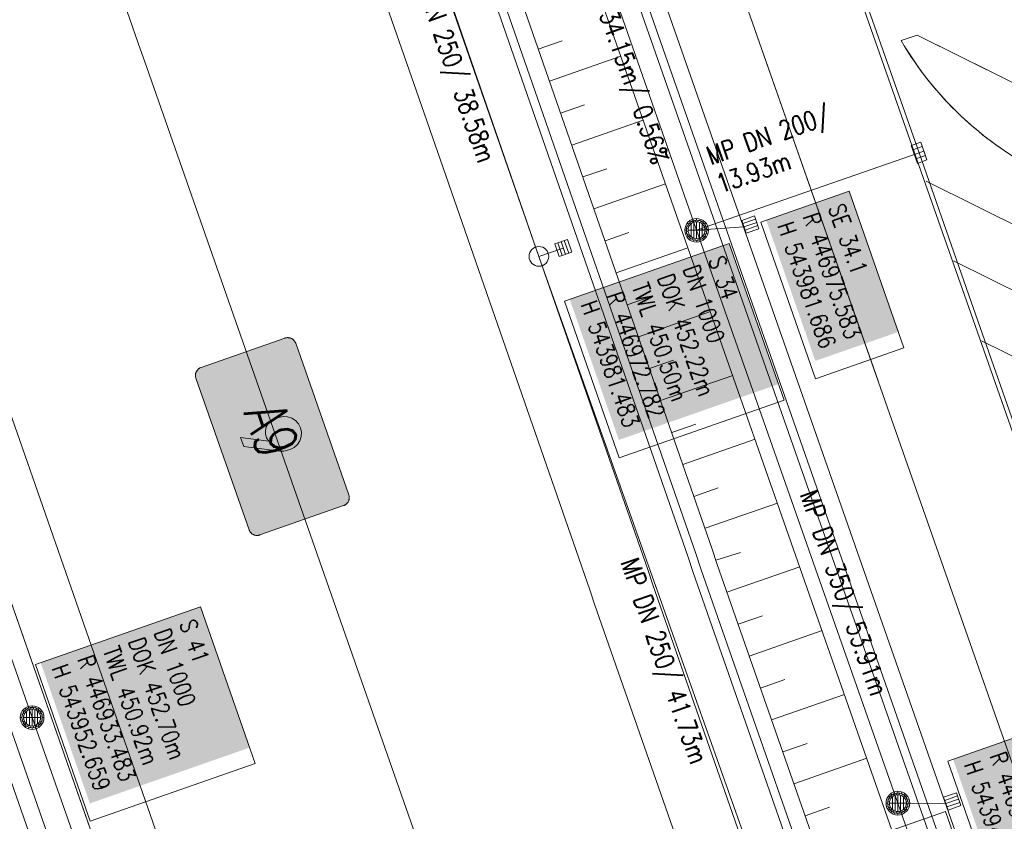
# Model space of a CAD drawing. Header units: inches. Extents: x 446825 to 447109, y 443658 to 444215.
# Tile 12 of 19: x 446933 to 446991, y 443947 to 443994. Entities that reach past the tile are written whole.
import ezdxf

# ---------------------------------------------------------------- set-up
doc = ezdxf.new("R2010")
doc.units = ezdxf.units.IN
doc.header["$MEASUREMENT"] = 0
for name, color, linetype in [('200_ACHSEN', 7, 'Continuous'), ('210_Text', 7, 'Continuous'), ('Beschriftung', 7, 'Continuous'), ('GLOBAL', 7, 'Continuous'), ('Hintergrund', 7, 'Continuous'), ('Hintergrundplan', 7, 'Continuous'), ('Kanal', 7, 'Continuous')]:
    doc.layers.add(name, color=color, linetype=linetype)
doc.styles.add('14059', font='txt_____.ttf', dxfattribs={"width": 0.8, "height": 1})
doc.styles.add('150', font='txt_____.ttf', dxfattribs={"width": 0.75, "height": 1})
doc.styles.add('905', font='txt_____.ttf', dxfattribs={"width": 0.8, "height": 1})

# ---------------------------------------------------------------- blocks, each defined once
blk = doc.blocks.new('SK-rechteck Mitt')
at = {"color": 18, "lineweight": 5, "true_color": 0x000000}
for p, q in [((-0.375, 0.2), (-0.375, -0.2)), ((-0.375, 0.2), (0.375, 0.2)), ((-0.1875, 0.2), (-0.1875, -0.2)), ((0, 0.2), (0, -0.2)), ((0.1875, 0.2), (0.1875, -0.2)), ((0.375, 0.2), (0.375, -0.2)), ((-0.375, -0.2), (0.375, -0.2))]:
    blk.add_line(p, q, dxfattribs=at)
blk = doc.blocks.new('SK-quadrat Rand')
at = {"color": 18, "lineweight": 5, "true_color": 0x000000}
for p, q in [((-0.4, 0.8), (-0.4, 0)), ((-0.4, 0.8), (0.4, 0.8)), ((-0.2, 0.8), (-0.2, 0)), ((0, 0.8), (0, 0)), ((0.2, 0.8), (0.2, 0)), ((0.4, 0.8), (0.4, 0)), ((-0.4, 0), (0.4, 0))]:
    blk.add_line(p, q, dxfattribs=at)
blk = doc.blocks.new('Muldenschacht')
at = {"color": 18, "lineweight": 5, "true_color": 0x000000}
for p, q in [((-0.215015, 0.669384), (-0.184082, 0.574183)), ((-0.096655, 0.595502), (-0.080293, 0.496748)), ((0.001513, 0.703679), (0.001513, 0.603579)), ((0.093794, 0.596447), (0.078414, 0.497536)), ((0.218041, 0.669384), (0.187109, 0.574183)), ((-0.599087, 0.002979), (-0.699187, 0.002979)), ((-0.569691, 0.188574), (-0.664892, 0.219507)), ((-0.492399, 0.083917), (-0.591181, 0.100105)), ((-0.484382, 0.356002), (-0.565365, 0.41484)), ((-0.444073, 0.230912), (-0.53319, 0.276499)), ((0.502013, 0.002979), (-0.498987, 0.002979)), ((0.474843, 0.165641), (-0.471817, 0.165641)), ((-0.350626, 0.358645), (-0.421053, 0.429778)), ((-0.351511, 0.488874), (-0.410348, 0.569857)), ((0.38186, 0.328304), (-0.378834, 0.328304)), ((-0.228204, 0.447647), (-0.274147, 0.536581)), ((0.001562, 0.503479), (0.001464, -0.497521)), ((0.271415, 0.539517), (0.226431, 0.450094)), ((0.413374, 0.569857), (0.354537, 0.488874)), ((0.425748, 0.42812), (0.355042, 0.357263)), ((0.447803, 0.22953), (0.537061, 0.27484)), ((0.568391, 0.41484), (0.487409, 0.356002)), ((0.4959, 0.080963), (0.594778, 0.096559)), ((0.572718, 0.188574), (0.667918, 0.219507)), ((0.602083, 0.008988), (0.702178, 0.00999)), ((-0.569691, -0.182617), (-0.664892, -0.21355)), ((-0.493148, -0.073251), (-0.59208, -0.088497)), ((-0.484382, -0.350045), (-0.565365, -0.408882)), ((-0.445326, -0.222488), (-0.534694, -0.267581)), ((0.474843, -0.159684), (-0.471817, -0.159684)), ((-0.352742, -0.35058), (-0.423593, -0.421292)), ((-0.351511, -0.482917), (-0.410348, -0.5639)), ((0.38186, -0.322346), (-0.378834, -0.322346)), ((-0.228006, -0.441793), (-0.273909, -0.530747)), ((-0.184082, -0.568226), (-0.215015, -0.663427)), ((-0.079489, -0.490923), (-0.095689, -0.589704)), ((0.079714, -0.491374), (0.095355, -0.590245)), ((0.187109, -0.568226), (0.218041, -0.663427)), ((0.271696, -0.533418), (0.226665, -0.444019)), ((0.354537, -0.482917), (0.413374, -0.5639)), ((0.426841, -0.421069), (0.355953, -0.350395)), ((0.446654, -0.225822), (0.535682, -0.271583)), ((0.487409, -0.350045), (0.568391, -0.408882)), ((0.496174, -0.073247), (0.595107, -0.088493)), ((0.572718, -0.182617), (0.667918, -0.21355)), ((0.001513, -0.597621), (0.001513, -0.697721))]:
    blk.add_line(p, q, dxfattribs=at)
for radius in [0.7007, 0.6006, 0.5005]:
    blk.add_circle((0.001513, 0.002979), radius, dxfattribs=at)
blk = doc.blocks.new('SK-quadrat Mitte')
at = {"color": 18, "lineweight": 5, "true_color": 0x000000}
for p, q in [((-0.4, 0.4), (-0.4, -0.4)), ((-0.4, 0.4), (0.4, 0.4)), ((-0.2, 0.4), (-0.2, -0.4)), ((0, 0.4), (0, -0.4)), ((0.2, 0.4), (0.2, -0.4)), ((0.4, 0.4), (0.4, -0.4)), ((-0.4, -0.4), (0.4, -0.4))]:
    blk.add_line(p, q, dxfattribs=at)
blk = doc.blocks.new('Schacht')
at = {"color": 18, "lineweight": 5, "true_color": 0x000000}
blk.add_circle((0, 0), 0.779, dxfattribs=at)

msp = doc.modelspace()

# ---------------------------------------------------------------- hatches: boundary and pattern name
at = {"layer": '210_Text'}
for color, points in [(7, [(446943.481, 443973.369), (446943.458, 443973.36), (446943.434, 443973.35), (446943.411, 443973.339), (446943.39, 443973.326), (446943.369, 443973.313), (446943.349, 443973.299), (446943.329, 443973.284), (446943.311, 443973.268), (446943.293, 443973.251), (446943.277, 443973.234), (446943.261, 443973.215), (446943.246, 443973.197), (446943.232, 443973.177), (446943.219, 443973.157), (446943.207, 443973.136), (446943.196, 443973.115), (446943.187, 443973.093), (446943.177, 443973.07), (446943.17, 443973.048), (446943.163, 443973.024), (446943.158, 443973.002), (446943.153, 443972.978), (446943.15, 443972.954), (446943.148, 443972.929), (446943.147, 443972.905), (446943.148, 443972.88), (446943.148, 443972.856), (446943.152, 443972.831), (446943.155, 443972.807), (446943.16, 443972.782), (446943.168, 443972.757), (446943.175, 443972.733), (446946.316, 443963.767), (446946.325, 443963.743), (446946.335, 443963.719), (446946.347, 443963.697), (446946.359, 443963.675), (446946.372, 443963.654), (446946.386, 443963.634), (446946.401, 443963.615), (446946.417, 443963.596), (446946.435, 443963.579), (446946.452, 443963.562), (446946.47, 443963.546), (446946.488, 443963.531), (446946.509, 443963.517), (446946.529, 443963.504), (446946.55, 443963.492), (446946.571, 443963.481), (446946.593, 443963.471), (446946.615, 443963.462), (446946.638, 443963.454), (446946.661, 443963.448), (446946.684, 443963.442), (446946.708, 443963.438), (446946.732, 443963.434), (446946.756, 443963.433), (446946.78, 443963.431), (446946.806, 443963.431), (446946.83, 443963.433), (446946.855, 443963.435), (446946.879, 443963.44), (446946.904, 443963.445), (446946.928, 443963.452), (446946.953, 443963.46), (446951.909, 443965.196), (446951.932, 443965.204), (446951.956, 443965.215), (446951.978, 443965.226), (446952, 443965.238), (446952.021, 443965.251), (446952.041, 443965.265), (446952.06, 443965.281), (446952.079, 443965.297), (446952.096, 443965.313), (446952.112, 443965.331), (446952.128, 443965.349), (446952.144, 443965.368), (446952.158, 443965.388), (446952.17, 443965.408), (446952.182, 443965.429), (446952.193, 443965.451), (446952.202, 443965.472), (446952.211, 443965.495), (446952.219, 443965.517), (446952.226, 443965.54), (446952.232, 443965.564), (446952.236, 443965.588), (446952.239, 443965.612), (446952.242, 443965.636), (446952.242, 443965.661), (446952.242, 443965.685), (446952.24, 443965.71), (446952.238, 443965.735), (446952.233, 443965.759), (446952.228, 443965.783), (446952.222, 443965.809), (446952.214, 443965.833), (446949.073, 443974.799), (446949.064, 443974.823), (446949.054, 443974.846), (446949.042, 443974.869), (446949.031, 443974.89), (446949.017, 443974.912), (446949.003, 443974.932), (446948.988, 443974.951), (446948.972, 443974.97), (446948.955, 443974.987), (446948.937, 443975.004), (446948.919, 443975.02), (446948.9, 443975.034), (446948.881, 443975.048), (446948.86, 443975.061), (446948.839, 443975.073), (446948.819, 443975.084), (446948.796, 443975.094), (446948.774, 443975.102), (446948.752, 443975.11), (446948.728, 443975.117), (446948.705, 443975.122), (446948.681, 443975.127), (446948.657, 443975.13), (446948.633, 443975.133), (446948.609, 443975.133), (446948.585, 443975.133), (446948.56, 443975.132), (446948.535, 443975.129), (446948.511, 443975.125), (446948.486, 443975.12), (446948.461, 443975.113), (446948.438, 443975.105)]), (131, [(446943.481, 443973.369), (446943.458, 443973.36), (446943.434, 443973.35), (446943.411, 443973.339), (446943.39, 443973.326), (446943.369, 443973.313), (446943.349, 443973.299), (446943.329, 443973.284), (446943.311, 443973.268), (446943.293, 443973.251), (446943.277, 443973.234), (446943.261, 443973.215), (446943.246, 443973.197), (446943.232, 443973.177), (446943.219, 443973.157), (446943.207, 443973.136), (446943.196, 443973.115), (446943.187, 443973.093), (446943.177, 443973.07), (446943.17, 443973.048), (446943.163, 443973.024), (446943.158, 443973.002), (446943.153, 443972.978), (446943.15, 443972.954), (446943.148, 443972.929), (446943.147, 443972.905), (446943.148, 443972.88), (446943.148, 443972.856), (446943.152, 443972.831), (446943.155, 443972.807), (446943.16, 443972.782), (446943.168, 443972.757), (446943.175, 443972.733), (446946.316, 443963.767), (446946.325, 443963.743), (446946.335, 443963.719), (446946.347, 443963.697), (446946.359, 443963.675), (446946.372, 443963.654), (446946.386, 443963.634), (446946.401, 443963.615), (446946.417, 443963.596), (446946.435, 443963.579), (446946.452, 443963.562), (446946.47, 443963.546), (446946.488, 443963.531), (446946.509, 443963.517), (446946.529, 443963.504), (446946.55, 443963.492), (446946.571, 443963.481), (446946.593, 443963.471), (446946.615, 443963.462), (446946.638, 443963.454), (446946.661, 443963.448), (446946.684, 443963.442), (446946.708, 443963.438), (446946.732, 443963.434), (446946.756, 443963.433), (446946.78, 443963.431), (446946.806, 443963.431), (446946.83, 443963.433), (446946.855, 443963.435), (446946.879, 443963.44), (446946.904, 443963.445), (446946.928, 443963.452), (446946.953, 443963.46), (446951.909, 443965.196), (446951.932, 443965.204), (446951.956, 443965.215), (446951.978, 443965.226), (446952, 443965.238), (446952.021, 443965.251), (446952.041, 443965.265), (446952.06, 443965.281), (446952.079, 443965.297), (446952.096, 443965.313), (446952.112, 443965.331), (446952.128, 443965.349), (446952.144, 443965.368), (446952.158, 443965.388), (446952.17, 443965.408), (446952.182, 443965.429), (446952.193, 443965.451), (446952.202, 443965.472), (446952.211, 443965.495), (446952.219, 443965.517), (446952.226, 443965.54), (446952.232, 443965.564), (446952.236, 443965.588), (446952.239, 443965.612), (446952.242, 443965.636), (446952.242, 443965.661), (446952.242, 443965.685), (446952.24, 443965.71), (446952.238, 443965.735), (446952.233, 443965.759), (446952.228, 443965.783), (446952.222, 443965.809), (446952.214, 443965.833), (446949.073, 443974.799), (446949.064, 443974.823), (446949.054, 443974.846), (446949.042, 443974.869), (446949.031, 443974.89), (446949.017, 443974.912), (446949.003, 443974.932), (446948.988, 443974.951), (446948.972, 443974.97), (446948.955, 443974.987), (446948.937, 443975.004), (446948.919, 443975.02), (446948.9, 443975.034), (446948.881, 443975.048), (446948.86, 443975.061), (446948.839, 443975.073), (446948.819, 443975.084), (446948.796, 443975.094), (446948.774, 443975.102), (446948.752, 443975.11), (446948.728, 443975.117), (446948.705, 443975.122), (446948.681, 443975.127), (446948.657, 443975.13), (446948.633, 443975.133), (446948.609, 443975.133), (446948.585, 443975.133), (446948.56, 443975.132), (446948.535, 443975.129), (446948.511, 443975.125), (446948.486, 443975.12), (446948.461, 443975.113), (446948.438, 443975.105)]), (131, [(446947.818, 443970.319), (446947.617, 443970.215), (446947.451, 443970.059), (446947.336, 443969.864), (446947.279, 443969.644), (446947.286, 443969.417), (446947.354, 443969.201), (446947.48, 443969.012), (446945.818, 443969.222), (446946.004, 443968.691), (446948.143, 443968.424), (446948.373, 443968.423), (446948.597, 443968.473), (446948.744, 443968.525), (446948.977, 443968.642), (446949.172, 443968.816), (446949.315, 443969.035), (446949.396, 443969.283), (446949.411, 443969.543), (446949.357, 443969.799), (446949.24, 443970.032), (446949.066, 443970.227), (446948.847, 443970.369), (446948.599, 443970.451), (446948.339, 443970.465), (446948.083, 443970.412)])]:
    msp.add_hatch(color=color, dxfattribs=at).paths.add_polyline_path(points, flags=0)
h = msp.add_hatch(color=153, dxfattribs=at)
h.paths.add_polyline_path([(446944.28, 443973.251), (446944.269, 443973.247), (446944.258, 443973.242), (446944.248, 443973.237), (446944.238, 443973.232), (446944.229, 443973.226), (446944.219, 443973.22), (446944.211, 443973.214), (446944.202, 443973.207), (446944.193, 443973.2), (446944.185, 443973.192), (446944.178, 443973.184), (446944.171, 443973.176), (446944.164, 443973.168), (446944.157, 443973.159), (446944.151, 443973.15), (446944.146, 443973.141), (446944.141, 443973.131), (446944.135, 443973.122), (446944.131, 443973.112), (446944.127, 443973.102), (446944.124, 443973.092), (446944.12, 443973.081), (446944.118, 443973.071), (446944.116, 443973.06), (446944.114, 443973.049), (446944.113, 443973.038), (446944.112, 443973.028), (446944.112, 443973.016), (446944.112, 443973.005), (446944.113, 443972.994), (446944.114, 443972.982), (446944.117, 443972.971), (446944.943, 443968.482), (446944.946, 443968.463), (446944.95, 443968.443), (446944.955, 443968.425), (446944.959, 443968.406), (446944.964, 443968.387), (446944.97, 443968.369), (446944.975, 443968.35), (446944.981, 443968.332), (446944.988, 443968.314), (446944.995, 443968.295), (446945.002, 443968.278), (446945.01, 443968.26), (446945.019, 443968.243), (446945.027, 443968.224), (446945.036, 443968.207), (446945.045, 443968.19), (446947.2, 443964.168), (446947.205, 443964.158), (446947.212, 443964.148), (446947.218, 443964.139), (446947.225, 443964.13), (446947.232, 443964.122), (446947.239, 443964.113), (446947.247, 443964.105), (446947.255, 443964.098), (446947.263, 443964.091), (446947.272, 443964.084), (446947.281, 443964.078), (446947.29, 443964.072), (446947.3, 443964.067), (446947.309, 443964.062), (446947.319, 443964.057), (446947.33, 443964.053), (446947.339, 443964.05), (446947.35, 443964.046), (446947.36, 443964.043), (446947.371, 443964.041), (446947.392, 443964.037), (446947.414, 443964.036), (446947.426, 443964.036), (446947.437, 443964.036), (446947.447, 443964.037), (446947.458, 443964.039), (446947.47, 443964.041), (446947.481, 443964.043), (446947.491, 443964.046), (446947.503, 443964.05), (446951.11, 443965.313), (446951.121, 443965.317), (446951.132, 443965.322), (446951.142, 443965.327), (446951.151, 443965.333), (446951.161, 443965.338), (446951.171, 443965.344), (446951.179, 443965.351), (446951.188, 443965.358), (446951.204, 443965.373), (446951.219, 443965.389), (446951.225, 443965.397), (446951.232, 443965.406), (446951.237, 443965.415), (446951.243, 443965.424), (446951.254, 443965.443), (446951.262, 443965.463), (446951.265, 443965.474), (446951.268, 443965.484), (446951.271, 443965.495), (446951.274, 443965.506), (446951.276, 443965.527), (446951.277, 443965.55), (446951.277, 443965.561), (446951.276, 443965.572), (446951.275, 443965.584), (446951.274, 443965.595), (446950.449, 443970.083), (446950.441, 443970.121), (446950.432, 443970.159), (446950.421, 443970.196), (446950.409, 443970.233), (446950.395, 443970.269), (446950.381, 443970.305), (446950.364, 443970.34), (446950.347, 443970.375), (446948.19, 443974.398), (446948.184, 443974.408), (446948.178, 443974.418), (446948.171, 443974.427), (446948.165, 443974.435), (446948.157, 443974.444), (446948.15, 443974.452), (446948.142, 443974.46), (446948.134, 443974.468), (446948.125, 443974.475), (446948.117, 443974.481), (446948.108, 443974.488), (446948.099, 443974.493), (446948.08, 443974.504), (446948.06, 443974.512), (446948.05, 443974.515), (446948.04, 443974.519), (446948.029, 443974.522), (446948.019, 443974.524), (446948.008, 443974.526), (446947.997, 443974.527), (446947.986, 443974.528), (446947.976, 443974.529), (446947.964, 443974.529), (446947.954, 443974.528), (446947.942, 443974.527), (446947.931, 443974.525), (446947.92, 443974.524), (446947.909, 443974.521), (446947.898, 443974.518), (446947.887, 443974.514)], flags=0)
h.paths.add_polyline_path([(446947.818, 443970.319), (446947.617, 443970.215), (446947.451, 443970.059), (446947.336, 443969.864), (446947.279, 443969.644), (446947.286, 443969.417), (446947.354, 443969.201), (446947.48, 443969.012), (446945.818, 443969.222), (446946.004, 443968.691), (446948.143, 443968.424), (446948.373, 443968.423), (446948.597, 443968.473), (446948.744, 443968.525), (446948.977, 443968.642), (446949.172, 443968.816), (446949.315, 443969.035), (446949.396, 443969.283), (446949.411, 443969.543), (446949.357, 443969.799), (446949.24, 443970.032), (446949.066, 443970.227), (446948.847, 443970.369), (446948.599, 443970.451), (446948.339, 443970.465), (446948.083, 443970.412)], flags=0)
h = msp.add_hatch(color=131, dxfattribs=at)
h.paths.add_polyline_path([(446944.28, 443973.251), (446944.269, 443973.247), (446944.258, 443973.242), (446944.248, 443973.237), (446944.238, 443973.232), (446944.229, 443973.226), (446944.219, 443973.22), (446944.211, 443973.214), (446944.202, 443973.207), (446944.193, 443973.2), (446944.185, 443973.192), (446944.178, 443973.184), (446944.171, 443973.176), (446944.164, 443973.168), (446944.157, 443973.159), (446944.151, 443973.15), (446944.146, 443973.141), (446944.141, 443973.131), (446944.135, 443973.122), (446944.131, 443973.112), (446944.127, 443973.102), (446944.124, 443973.092), (446944.12, 443973.081), (446944.118, 443973.071), (446944.116, 443973.06), (446944.114, 443973.049), (446944.113, 443973.038), (446944.112, 443973.028), (446944.112, 443973.016), (446944.112, 443973.005), (446944.113, 443972.994), (446944.114, 443972.982), (446944.117, 443972.971), (446944.943, 443968.482), (446944.946, 443968.463), (446944.95, 443968.443), (446944.955, 443968.425), (446944.959, 443968.406), (446944.964, 443968.387), (446944.97, 443968.369), (446944.975, 443968.35), (446944.981, 443968.332), (446944.988, 443968.314), (446944.995, 443968.295), (446945.002, 443968.278), (446945.01, 443968.26), (446945.019, 443968.243), (446945.027, 443968.224), (446945.036, 443968.207), (446945.045, 443968.19), (446947.2, 443964.168), (446947.205, 443964.158), (446947.212, 443964.148), (446947.218, 443964.139), (446947.225, 443964.13), (446947.232, 443964.122), (446947.239, 443964.113), (446947.247, 443964.105), (446947.255, 443964.098), (446947.263, 443964.091), (446947.272, 443964.084), (446947.281, 443964.078), (446947.29, 443964.072), (446947.3, 443964.067), (446947.309, 443964.062), (446947.319, 443964.057), (446947.33, 443964.053), (446947.339, 443964.05), (446947.35, 443964.046), (446947.36, 443964.043), (446947.371, 443964.041), (446947.392, 443964.037), (446947.414, 443964.036), (446947.426, 443964.036), (446947.437, 443964.036), (446947.447, 443964.037), (446947.458, 443964.039), (446947.47, 443964.041), (446947.481, 443964.043), (446947.491, 443964.046), (446947.503, 443964.05), (446951.11, 443965.313), (446951.121, 443965.317), (446951.132, 443965.322), (446951.142, 443965.327), (446951.151, 443965.333), (446951.161, 443965.338), (446951.171, 443965.344), (446951.179, 443965.351), (446951.188, 443965.358), (446951.204, 443965.373), (446951.219, 443965.389), (446951.225, 443965.397), (446951.232, 443965.406), (446951.237, 443965.415), (446951.243, 443965.424), (446951.254, 443965.443), (446951.262, 443965.463), (446951.265, 443965.474), (446951.268, 443965.484), (446951.271, 443965.495), (446951.274, 443965.506), (446951.276, 443965.527), (446951.277, 443965.55), (446951.277, 443965.561), (446951.276, 443965.572), (446951.275, 443965.584), (446951.274, 443965.595), (446950.449, 443970.083), (446950.441, 443970.121), (446950.432, 443970.159), (446950.421, 443970.196), (446950.409, 443970.233), (446950.395, 443970.269), (446950.381, 443970.305), (446950.364, 443970.34), (446950.347, 443970.375), (446948.19, 443974.398), (446948.184, 443974.408), (446948.178, 443974.418), (446948.171, 443974.427), (446948.165, 443974.435), (446948.157, 443974.444), (446948.15, 443974.452), (446948.142, 443974.46), (446948.134, 443974.468), (446948.125, 443974.475), (446948.117, 443974.481), (446948.108, 443974.488), (446948.099, 443974.493), (446948.08, 443974.504), (446948.06, 443974.512), (446948.05, 443974.515), (446948.04, 443974.519), (446948.029, 443974.522), (446948.019, 443974.524), (446948.008, 443974.526), (446947.997, 443974.527), (446947.986, 443974.528), (446947.976, 443974.529), (446947.964, 443974.529), (446947.954, 443974.528), (446947.942, 443974.527), (446947.931, 443974.525), (446947.92, 443974.524), (446947.909, 443974.521), (446947.898, 443974.518), (446947.887, 443974.514)], flags=0)
h.paths.add_polyline_path([(446947.818, 443970.319), (446947.617, 443970.215), (446947.451, 443970.059), (446947.336, 443969.864), (446947.279, 443969.644), (446947.286, 443969.417), (446947.354, 443969.201), (446947.48, 443969.012), (446945.818, 443969.222), (446946.004, 443968.691), (446948.143, 443968.424), (446948.373, 443968.423), (446948.597, 443968.473), (446948.744, 443968.525), (446948.977, 443968.642), (446949.172, 443968.816), (446949.315, 443969.035), (446949.396, 443969.283), (446949.411, 443969.543), (446949.357, 443969.799), (446949.24, 443970.032), (446949.066, 443970.227), (446948.847, 443970.369), (446948.599, 443970.451), (446948.339, 443970.465), (446948.083, 443970.412)], flags=0)

# ---------------------------------------------------------------- linework, layer by layer
at = {"layer": '200_ACHSEN', "color": 8, "lineweight": 5, "true_color": 0x7f7f7f}
msp.add_lwpolyline([(446876.884, 444209.764, -0.004255), (446885.21, 444176.88, 0.024318), (446940.262, 443991.118), (446962.927, 443926.376), (447048.537, 443681.827)], format="xyb", dxfattribs=at)
msp.add_lwpolyline([(446876.884, 444209.764, -0.004255), (446885.21, 444176.88, 0.024318), (446940.262, 443991.118), (446962.927, 443926.376), (447048.537, 443681.827)], format="xyb", dxfattribs=at)
at = {"layer": '210_Text', "color": 1, "lineweight": 5, "true_color": 0xff0000}
msp.add_lwpolyline([(446943.481, 443973.369), (446948.438, 443975.105), (446948.461, 443975.113), (446948.486, 443975.12), (446948.511, 443975.125), (446948.535, 443975.129), (446948.56, 443975.132), (446948.585, 443975.133), (446948.609, 443975.133), (446948.633, 443975.133), (446948.657, 443975.13), (446948.681, 443975.127), (446948.705, 443975.122), (446948.728, 443975.117), (446948.752, 443975.11), (446948.774, 443975.102), (446948.796, 443975.094), (446948.819, 443975.084), (446948.839, 443975.073), (446948.86, 443975.061), (446948.881, 443975.048), (446948.9, 443975.034), (446948.919, 443975.02), (446948.937, 443975.004), (446948.955, 443974.987), (446948.972, 443974.97), (446948.988, 443974.951), (446949.003, 443974.932), (446949.017, 443974.912), (446949.031, 443974.89), (446949.042, 443974.869), (446949.054, 443974.846), (446949.064, 443974.823), (446949.073, 443974.799), (446952.214, 443965.833), (446952.222, 443965.809), (446952.228, 443965.783), (446952.233, 443965.759), (446952.238, 443965.735), (446952.24, 443965.71), (446952.242, 443965.685), (446952.242, 443965.661), (446952.242, 443965.636), (446952.239, 443965.612), (446952.236, 443965.588), (446952.232, 443965.564), (446952.226, 443965.54), (446952.219, 443965.517), (446952.211, 443965.495), (446952.202, 443965.472), (446952.193, 443965.451), (446952.182, 443965.429), (446952.17, 443965.408), (446952.158, 443965.388), (446952.144, 443965.368), (446952.128, 443965.349), (446952.112, 443965.331), (446952.096, 443965.313), (446952.079, 443965.297), (446952.06, 443965.281), (446952.041, 443965.265), (446952.021, 443965.251), (446952, 443965.238), (446951.978, 443965.226), (446951.956, 443965.215), (446951.932, 443965.204), (446951.909, 443965.196), (446946.953, 443963.46), (446946.928, 443963.452), (446946.904, 443963.445), (446946.879, 443963.44), (446946.855, 443963.435), (446946.83, 443963.433), (446946.806, 443963.431), (446946.78, 443963.431), (446946.756, 443963.433), (446946.732, 443963.434), (446946.708, 443963.438), (446946.684, 443963.442), (446946.661, 443963.448), (446946.638, 443963.454), (446946.615, 443963.462), (446946.593, 443963.471), (446946.571, 443963.481), (446946.55, 443963.492), (446946.529, 443963.504), (446946.509, 443963.517), (446946.488, 443963.531), (446946.47, 443963.546), (446946.452, 443963.562), (446946.435, 443963.579), (446946.417, 443963.596), (446946.401, 443963.615), (446946.386, 443963.634), (446946.372, 443963.654), (446946.359, 443963.675), (446946.347, 443963.697), (446946.335, 443963.719), (446946.325, 443963.743), (446946.316, 443963.767), (446943.175, 443972.733), (446943.168, 443972.757), (446943.16, 443972.782), (446943.155, 443972.807), (446943.152, 443972.831), (446943.148, 443972.856), (446943.148, 443972.88), (446943.147, 443972.905), (446943.148, 443972.929), (446943.15, 443972.954), (446943.153, 443972.978), (446943.158, 443973.002), (446943.163, 443973.024), (446943.17, 443973.048), (446943.177, 443973.07), (446943.187, 443973.093), (446943.196, 443973.115), (446943.207, 443973.136), (446943.219, 443973.157), (446943.232, 443973.177), (446943.246, 443973.197), (446943.261, 443973.215), (446943.277, 443973.234), (446943.293, 443973.251), (446943.311, 443973.268), (446943.329, 443973.284), (446943.349, 443973.299), (446943.369, 443973.313), (446943.39, 443973.326), (446943.411, 443973.339), (446943.434, 443973.35), (446943.458, 443973.36), (446943.481, 443973.369)], close=True, dxfattribs=at)
at = {"layer": '210_Text', "color": 18, "lineweight": 5, "true_color": 0x000000}
msp.add_lwpolyline([(446943.481, 443973.369), (446948.438, 443975.105), (446948.461, 443975.113), (446948.486, 443975.12), (446948.511, 443975.125), (446948.535, 443975.129), (446948.56, 443975.132), (446948.585, 443975.133), (446948.609, 443975.133), (446948.633, 443975.133), (446948.657, 443975.13), (446948.681, 443975.127), (446948.705, 443975.122), (446948.728, 443975.117), (446948.752, 443975.11), (446948.774, 443975.102), (446948.796, 443975.094), (446948.819, 443975.084), (446948.839, 443975.073), (446948.86, 443975.061), (446948.881, 443975.048), (446948.9, 443975.034), (446948.919, 443975.02), (446948.937, 443975.004), (446948.955, 443974.987), (446948.972, 443974.97), (446948.988, 443974.951), (446949.003, 443974.932), (446949.017, 443974.912), (446949.031, 443974.89), (446949.042, 443974.869), (446949.054, 443974.846), (446949.064, 443974.823), (446949.073, 443974.799), (446952.214, 443965.833), (446952.222, 443965.809), (446952.228, 443965.783), (446952.233, 443965.759), (446952.238, 443965.735), (446952.24, 443965.71), (446952.242, 443965.685), (446952.242, 443965.661), (446952.242, 443965.636), (446952.239, 443965.612), (446952.236, 443965.588), (446952.232, 443965.564), (446952.226, 443965.54), (446952.219, 443965.517), (446952.211, 443965.495), (446952.202, 443965.472), (446952.193, 443965.451), (446952.182, 443965.429), (446952.17, 443965.408), (446952.158, 443965.388), (446952.144, 443965.368), (446952.128, 443965.349), (446952.112, 443965.331), (446952.096, 443965.313), (446952.079, 443965.297), (446952.06, 443965.281), (446952.041, 443965.265), (446952.021, 443965.251), (446952, 443965.238), (446951.978, 443965.226), (446951.956, 443965.215), (446951.932, 443965.204), (446951.909, 443965.196), (446946.953, 443963.46), (446946.928, 443963.452), (446946.904, 443963.445), (446946.879, 443963.44), (446946.855, 443963.435), (446946.83, 443963.433), (446946.806, 443963.431), (446946.78, 443963.431), (446946.756, 443963.433), (446946.732, 443963.434), (446946.708, 443963.438), (446946.684, 443963.442), (446946.661, 443963.448), (446946.638, 443963.454), (446946.615, 443963.462), (446946.593, 443963.471), (446946.571, 443963.481), (446946.55, 443963.492), (446946.529, 443963.504), (446946.509, 443963.517), (446946.488, 443963.531), (446946.47, 443963.546), (446946.452, 443963.562), (446946.435, 443963.579), (446946.417, 443963.596), (446946.401, 443963.615), (446946.386, 443963.634), (446946.372, 443963.654), (446946.359, 443963.675), (446946.347, 443963.697), (446946.335, 443963.719), (446946.325, 443963.743), (446946.316, 443963.767), (446943.175, 443972.733), (446943.168, 443972.757), (446943.16, 443972.782), (446943.155, 443972.807), (446943.152, 443972.831), (446943.148, 443972.856), (446943.148, 443972.88), (446943.147, 443972.905), (446943.148, 443972.929), (446943.15, 443972.954), (446943.153, 443972.978), (446943.158, 443973.002), (446943.163, 443973.024), (446943.17, 443973.048), (446943.177, 443973.07), (446943.187, 443973.093), (446943.196, 443973.115), (446943.207, 443973.136), (446943.219, 443973.157), (446943.232, 443973.177), (446943.246, 443973.197), (446943.261, 443973.215), (446943.277, 443973.234), (446943.293, 443973.251), (446943.311, 443973.268), (446943.329, 443973.284), (446943.349, 443973.299), (446943.369, 443973.313), (446943.39, 443973.326), (446943.411, 443973.339), (446943.434, 443973.35), (446943.458, 443973.36), (446943.481, 443973.369)], close=True, dxfattribs=at)
at = {"layer": '210_Text', "color": 153, "lineweight": 5, "true_color": 0x5391e3}
msp.add_lwpolyline([(446947.818, 443970.319), (446947.617, 443970.215), (446947.451, 443970.059), (446947.336, 443969.864), (446947.279, 443969.644), (446947.286, 443969.417), (446947.354, 443969.201), (446947.48, 443969.012), (446945.818, 443969.222), (446946.004, 443968.691), (446948.143, 443968.424), (446948.373, 443968.423), (446948.597, 443968.473), (446948.744, 443968.525), (446948.977, 443968.642), (446949.172, 443968.816), (446949.315, 443969.035), (446949.396, 443969.283), (446949.411, 443969.543), (446949.357, 443969.799), (446949.24, 443970.032), (446949.066, 443970.227), (446948.847, 443970.369), (446948.599, 443970.451), (446948.339, 443970.465), (446948.083, 443970.412), (446947.818, 443970.319)], dxfattribs=at)
at = {"layer": '210_Text', "color": 18, "lineweight": 5, "true_color": 0x000000}
msp.add_lwpolyline([(446947.818, 443970.319), (446947.617, 443970.215), (446947.451, 443970.059), (446947.336, 443969.864), (446947.279, 443969.644), (446947.286, 443969.417), (446947.354, 443969.201), (446947.48, 443969.012), (446945.818, 443969.222), (446946.004, 443968.691), (446948.143, 443968.424), (446948.373, 443968.423), (446948.597, 443968.473), (446948.744, 443968.525), (446948.977, 443968.642), (446949.172, 443968.816), (446949.315, 443969.035), (446949.396, 443969.283), (446949.411, 443969.543), (446949.357, 443969.799), (446949.24, 443970.032), (446949.066, 443970.227), (446948.847, 443970.369), (446948.599, 443970.451), (446948.339, 443970.465), (446948.083, 443970.412), (446947.818, 443970.319)], dxfattribs=at)
at = {"layer": 'Beschriftung', "color": 18, "lineweight": 5, "true_color": 0x000000}
for points in [[(446981.81, 443983.793), (446985.047, 443974.526), (446979.823, 443972.701), (446976.586, 443981.969)], [(446974.72, 443980.705), (446977.958, 443971.438), (446968.203, 443968.03), (446964.965, 443977.298)], [(446943.435, 443959.205), (446946.672, 443949.937), (446936.917, 443946.529), (446933.68, 443955.797)], [(446992.863, 443951.909), (446996.1, 443942.642), (446990.876, 443940.817), (446987.639, 443950.085)], [(446987.508, 443947.099), (446990.745, 443937.831), (446980.99, 443934.423), (446977.753, 443943.691)]]:
    msp.add_lwpolyline(points, close=True, dxfattribs=at)
at = {"layer": 'Hintergrund', "color": 254, "lineweight": 15, "true_color": 0xcccccc}
for p, q in [((446983.514, 443972.57), (446939.294, 444098.799)), ((446989.648, 443974.719), (446951.582, 444083.382)), ((446959.93, 443990.059), (446954.389, 444005.988)), ((446963.424, 443992.189), (446964.832, 443992.679)), ((446964.082, 443990.3), (446968.309, 443991.771)), ((446969.915, 443961.366), (446959.93, 443990.059)), ((446964.739, 443988.411), (446966.149, 443988.902)), ((446965.396, 443986.522), (446969.631, 443987.996)), ((446966.054, 443984.634), (446967.466, 443985.125)), ((446966.711, 443982.745), (446970.953, 443984.221)), ((446986.365, 443984.386), (447009.332, 443972.974)), ((446967.368, 443980.856), (446968.783, 443981.348)), ((446968.025, 443978.967), (446972.275, 443980.446)), ((446987.986, 443979.672), (447010.99, 443968.242)), ((446968.683, 443977.078), (446970.101, 443977.571)), ((446969.34, 443975.189), (446973.597, 443976.67)), ((446989.641, 443974.942), (447012.648, 443963.51)), ((447019.867, 443888.459), (446989.648, 443974.719)), ((446969.997, 443973.3), (446971.418, 443973.794)), ((446970.655, 443971.411), (446974.92, 443972.895)), ((446971.312, 443969.522), (446972.735, 443970.017)), ((446971.969, 443967.633), (446976.242, 443969.12)), ((446972.626, 443965.744), (446974.052, 443966.24)), ((446973.284, 443963.856), (446977.564, 443965.345)), ((446973.923, 443961.961), (446975.371, 443962.421)), ((446970.187, 443960.51), (446969.915, 443961.366)), ((446974.578, 443960.071), (446978.884, 443961.576)), ((446979.13, 443934.919), (446970.187, 443960.51)), ((446975.237, 443958.183), (446976.673, 443958.685)), ((446975.897, 443956.295), (446980.206, 443957.801)), ((446976.557, 443954.407), (446977.994, 443954.909)), ((446977.217, 443952.519), (446981.528, 443954.025)), ((446977.877, 443950.631), (446979.314, 443951.133)), ((446978.536, 443948.743), (446982.85, 443950.25)), ((446979.196, 443946.855), (446980.635, 443947.357))]:
    msp.add_line(p, q, dxfattribs=at)
for points in [[(446876.884, 444209.764, -0.004255), (446885.21, 444176.88, 0.024318), (446940.262, 443991.118), (446962.927, 443926.376), (447048.537, 443681.827)], [(447044.717, 443796.956), (447045.352, 443804.304, 0.198133), (447033.878, 443840.668), (447031.083, 443844.006, -0.068573), (447026.733, 443850.946, -0.001832), (447026.595, 443851.255, 0.178534), (447025.151, 443852.746), (447020.953, 443854.766, -0.198913), (447019.422, 443856.478), (446938.118, 444088.551, -0.187649), (446938.192, 444090.725), (446939.865, 444094.627, 0.198913), (446939.893, 444096.923), (446933.747, 444114.63, 0.052334), (446920.804, 444142.011)], [(446926.815, 444106.476, -0.017902), (446934.287, 444088.911), (446936.944, 444081.327), (447016.532, 443854.079, -0.092735), (447019.061, 443832.866)], [(446984.883, 443992.702, 0.142623), (446992.993, 443985.003), (447004.282, 443979.393), (447005.233, 443979.726, 0.142623), (446997.125, 443987.416), (446985.828, 443993.029), (446984.881, 443992.702)], [(446985.828, 443993.029), (446984.882, 443992.701, 0.146496), (446993.257, 443984.872), (447004.282, 443979.393), (447005.232, 443979.727, 0.146326), (446996.863, 443987.546), (446985.828, 443993.029)]]:
    msp.add_lwpolyline(points, format="xyb", dxfattribs=at)
for points in [[(446925.854, 444106.198), (446928.717, 444096.316), (446933.753, 444079.339), (446941.284, 444054.835), (446948.648, 444032.261), (446957.226, 444006.962), (446962.764, 443991.044), (446972.762, 443962.313), (446973.033, 443961.46), (446981.962, 443935.909), (446989.577, 443914.176), (446998.979, 443887.363), (447007.408, 443863.175), (447017.074, 443835.512), (447018.117, 443832.535)], [(446926.815, 444106.476), (446929.677, 444096.598), (446934.711, 444079.628), (446942.238, 444055.137), (446949.596, 444032.577), (446958.172, 444007.287), (446963.708, 443991.373), (446973.711, 443962.629), (446973.982, 443961.776), (446982.906, 443936.238), (446990.521, 443914.506), (446999.923, 443887.693), (447008.352, 443863.504), (447018.018, 443835.842), (447019.061, 443832.866)], [(446925.374, 444106.059), (446928.238, 444096.176), (446933.275, 444079.195), (446940.808, 444054.684), (446948.173, 444032.104), (446956.753, 444006.8), (446962.292, 443990.88), (446972.287, 443962.155), (446972.559, 443961.301), (446981.49, 443935.744), (446989.105, 443914.01), (446998.507, 443887.198), (447006.936, 443863.011), (447016.602, 443835.347), (447017.645, 443832.37)], [(446936.175, 444089.572), (446938.832, 444081.989), (447018.27, 443855.165)], [(446937.151, 444088.297), (447018.535, 443855.93), (447020.953, 443854.766)], [(446900.191, 444055.195), (446903.57, 444044.254), (446911.486, 444019.844), (446919.4, 443996.424), (446927.04, 443974.361), (446935.389, 443950.486), (446944.145, 443925.367), (446950.833, 443906.385), (446961.358, 443876.315), (446970.072, 443851.509), (446976.947, 443831.697), (446984.754, 443809.453), (446986.245, 443805.194)], [(446897.802, 444054.457), (446901.186, 444043.5), (446909.112, 444019.058), (446917.034, 443995.615), (446924.678, 443973.54), (446933.029, 443949.661), (446941.786, 443924.54), (446948.475, 443905.556), (446958.999, 443875.488), (446967.712, 443850.685), (446974.586, 443830.874), (446982.395, 443808.625), (446983.885, 443804.368)], [(446896.847, 444054.162), (446900.233, 444043.198), (446908.163, 444018.744), (446916.088, 443995.291), (446923.734, 443973.211), (446932.085, 443949.331), (446940.842, 443924.21), (446947.531, 443905.225), (446958.055, 443875.157), (446966.767, 443850.356), (446973.642, 443830.544), (446981.452, 443808.294), (446982.941, 443804.038)]]:
    msp.add_lwpolyline(points, dxfattribs=at)
at = {"layer": 'Hintergrundplan', "color": 254, "lineweight": 15, "true_color": 0xcccccc}
for p, q in [((447024.659, 443855.121), (446939.294, 444098.799)), ((446989.648, 443974.719), (446951.582, 444083.382)), ((446954.389, 444005.988), (446959.93, 443990.059)), ((446963.424, 443992.189), (446964.832, 443992.679)), ((446964.082, 443990.3), (446968.309, 443991.771)), ((446959.93, 443990.059), (446969.915, 443961.366)), ((446964.739, 443988.411), (446966.149, 443988.902)), ((446965.396, 443986.522), (446969.631, 443987.996)), ((446966.054, 443984.634), (446967.466, 443985.125)), ((446966.711, 443982.745), (446970.953, 443984.221)), ((446986.365, 443984.386), (447009.332, 443972.974)), ((446967.368, 443980.856), (446968.783, 443981.348)), ((446968.025, 443978.967), (446972.275, 443980.446)), ((446987.986, 443979.672), (447010.99, 443968.242)), ((446968.683, 443977.078), (446970.101, 443977.571)), ((446969.34, 443975.189), (446973.597, 443976.67)), ((446989.641, 443974.942), (447012.648, 443963.51)), ((447019.867, 443888.459), (446989.648, 443974.719)), ((446927.04, 443974.361), (446935.389, 443950.486)), ((446969.997, 443973.3), (446971.418, 443973.794)), ((446970.655, 443971.411), (446974.92, 443972.895)), ((446971.312, 443969.522), (446972.735, 443970.017)), ((446971.969, 443967.633), (446976.242, 443969.12)), ((446972.626, 443965.744), (446974.052, 443966.24)), ((446973.284, 443963.856), (446977.564, 443965.345)), ((446973.923, 443961.961), (446975.371, 443962.421)), ((446969.915, 443961.366), (446970.187, 443960.51)), ((446974.578, 443960.071), (446978.884, 443961.576)), ((446970.187, 443960.51), (446979.13, 443934.919)), ((446975.237, 443958.183), (446976.673, 443958.685)), ((446975.897, 443956.295), (446980.206, 443957.801)), ((446976.557, 443954.407), (446977.994, 443954.909)), ((446977.217, 443952.519), (446981.528, 443954.025)), ((446977.877, 443950.631), (446979.314, 443951.133)), ((446935.389, 443950.486), (446944.145, 443925.367)), ((446978.536, 443948.743), (446982.85, 443950.25)), ((446979.196, 443946.855), (446980.635, 443947.357))]:
    msp.add_line(p, q, dxfattribs=at)
for points in [[(446876.884, 444209.764, -0.004255), (446885.21, 444176.88, 0.024318), (446940.262, 443991.118), (446962.927, 443926.376), (447048.537, 443681.827)], [(446899.767, 444179.948, 0.001546), (446903.721, 444162.418), (446908.316, 444144.612), (446912.673, 444128.47), (446918.556, 444107.583), (446922.36, 444094.453), (446927.411, 444077.424), (446934.968, 444052.834), (446942.361, 444030.17), (446950.96, 444004.81), (446956.507, 443988.867), (446966.475, 443960.221), (446966.748, 443959.363), (446975.708, 443933.723), (446983.325, 443911.985), (446992.725, 443885.177), (447001.152, 443860.995), (447010.82, 443833.327), (447016.282, 443817.738), (447025.305, 443791.942), (447028.374, 443783.312), (447033.853, 443767.586), (447034.748, 443765.123), (447043.811, 443739.165)], [(447044.717, 443796.956), (447045.352, 443804.304, 0.198133), (447033.878, 443840.668), (447031.083, 443844.006, -0.068573), (447026.733, 443850.946, -0.001832), (447026.595, 443851.255, 0.178534), (447025.151, 443852.746), (447020.953, 443854.766, -0.198913), (447019.422, 443856.478), (446938.118, 444088.551, -0.187649), (446938.192, 444090.725), (446939.865, 444094.627, 0.198913), (446939.893, 444096.923), (446933.747, 444114.63, 0.052334), (446920.804, 444142.011)], [(446926.815, 444106.476, -0.017902), (446934.287, 444088.911), (446936.944, 444081.327), (447016.532, 443854.079, -0.092735), (447019.061, 443832.866)], [(446984.883, 443992.702, 0.142623), (446992.993, 443985.003), (447004.282, 443979.393), (447005.233, 443979.726, 0.142623), (446997.125, 443987.416), (446985.828, 443993.029), (446984.881, 443992.702)]]:
    msp.add_lwpolyline(points, format="xyb", dxfattribs=at)
for points in [[(446868.119, 444185.762), (446872.902, 444166.574), (446874.776, 444158.915), (446879.718, 444139.722), (446884.285, 444122.721), (446890.218, 444101.37), (446894.053, 444088.1), (446899.244, 444070.549), (446907.026, 444045.348), (446914.927, 444020.983), (446922.83, 443997.598), (446930.463, 443975.553), (446938.811, 443951.683), (446947.566, 443926.566), (446954.254, 443907.586), (446964.779, 443877.515), (446973.494, 443852.704), (446980.369, 443832.892), (446988.175, 443810.653), (446997.053, 443785.283), (447004.526, 443763.549), (447021.071, 443716.597)], [(446925.854, 444106.198), (446928.717, 444096.316), (446933.753, 444079.339), (446941.284, 444054.835), (446948.648, 444032.261), (446957.226, 444006.962), (446962.764, 443991.044), (446972.762, 443962.313), (446973.033, 443961.46), (446981.962, 443935.909), (446989.577, 443914.176), (446998.979, 443887.363), (447007.408, 443863.175), (447017.074, 443835.512), (447018.117, 443832.535)], [(446926.815, 444106.476), (446929.677, 444096.598), (446934.711, 444079.628), (446942.238, 444055.137), (446949.596, 444032.577), (446958.172, 444007.287), (446963.708, 443991.373), (446973.711, 443962.629), (446973.982, 443961.776), (446982.906, 443936.238), (446990.521, 443914.506), (446999.923, 443887.693), (447008.352, 443863.504), (447018.018, 443835.842), (447019.061, 443832.866)], [(446925.374, 444106.059), (446928.238, 444096.176), (446933.275, 444079.195), (446940.808, 444054.684), (446948.173, 444032.104), (446956.753, 444006.8), (446962.292, 443990.88), (446972.287, 443962.155), (446972.559, 443961.301), (446981.49, 443935.744), (446989.105, 443914.01), (446998.507, 443887.198), (447006.936, 443863.011), (447016.602, 443835.347), (447017.645, 443832.37)], [(446936.175, 444089.572), (446938.832, 444081.989), (447018.27, 443855.165)], [(446937.151, 444088.297), (447018.535, 443855.93), (447020.953, 443854.766)], [(446897.802, 444054.457), (446901.186, 444043.5), (446909.112, 444019.058), (446917.034, 443995.615), (446924.678, 443973.54), (446933.029, 443949.661), (446941.786, 443924.54), (446948.475, 443905.556), (446958.999, 443875.488), (446967.712, 443850.685), (446974.586, 443830.874), (446982.395, 443808.625), (446983.885, 443804.368)], [(446896.847, 444054.162), (446900.233, 444043.198), (446908.163, 444018.744), (446916.088, 443995.291), (446923.734, 443973.211), (446932.085, 443949.331), (446940.842, 443924.21), (446947.531, 443905.225), (446958.055, 443875.157), (446966.767, 443850.356), (446973.642, 443830.544), (446981.452, 443808.294), (446982.941, 443804.038)]]:
    msp.add_lwpolyline(points, dxfattribs=at)
at = {"layer": 'Kanal', "color": 92, "lineweight": 5, "true_color": 0x00b400}
for p, q in [((446963.457, 443979.94, 452.401), (446950.855, 444016.39, 451.784)), ((446972.782, 443981.483, 452.228), (446961.51, 444013.723, 451.901)), ((446985.94, 443986.071, 452.654), (446972.782, 443981.483, 452.228)), ((446975.583, 443981.686, 452.411), (446972.782, 443981.483, 452.228)), ((446984.685, 443947.599, 452.541), (446972.782, 443981.483, 452.228)), ((446977.39, 443940.604, 452.876), (446963.457, 443979.94, 452.401)), ((446995.774, 443916.017, 452.827), (446984.685, 443947.599, 452.541)), ((446987.523, 443947.569, 452.751), (446984.685, 443947.599, 452.541))]:
    msp.add_line(p, q, dxfattribs=at)
at = {"layer": 'Kanal', "color": 92, "lineweight": 15, "true_color": 0x00b400}
msp.add_line((446963.457, 443979.94, 452.401), (446964.9, 443980.432, 452.103), dxfattribs=at)
at = {"layer": 'Kanal', "color": 92, "lineweight": 5, "true_color": 0x00b400}
for points in [[(446952.598, 444081.281, 451.703), (446955.374, 444073.326, 451.783), (446958.205, 444065.254, 451.874), (446962.058, 444054.271, 451.979), (446965.156, 444045.449, 452.073), (446969.264, 444033.706, 452.18), (446972.083, 444025.644, 452.268), (446976.179, 444013.931, 452.373), (446979.004, 444005.845, 452.456), (446982.84, 443994.89, 452.557), (446985.94, 443986.071, 452.654), (446989.025, 443977.257, 452.744), (446992.87, 443966.278, 452.856), (446995.679, 443958.283, 452.922), (446998.478, 443950.27, 453.019), (447002.607, 443938.514, 453.12), (447006.733, 443926.716, 453.242), (447010.374, 443916.336, 453.326), (447013.679, 443906.915, 453.406), (447016.735, 443898.178, 453.477), (447019.934, 443888.986, 453.567)], [(446957.072, 443885.649, 452.86), (446933.483, 443952.659, 452.709), (446917.196, 443999.133, 452.498), (446901.228, 444047.345, 451.974)]]:
    msp.add_polyline3d(points, dxfattribs=at)

# ---------------------------------------------------------------- block references
at = {"layer": 'Kanal', "xscale": 1.5, "yscale": 1.5, "zscale": 1.5, "rotation": 289.2688179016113}
msp.add_blockref('SK-rechteck Mitt', (446985.94, 443986.071, 452.654), dxfattribs=at)
at = {"layer": 'Kanal'}
for name, p, rotation in [('Muldenschacht', (446972.782, 443981.483, 452.228), 270), ('SK-quadrat Rand', (446975.583, 443981.686, 452.411), 289.2688179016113), ('SK-quadrat Mitte', (446964.9, 443980.432, 452.103), 199.2688247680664), ('Muldenschacht', (446933.483, 443952.659, 452.709), 270), ('Muldenschacht', (446984.685, 443947.599, 452.541), 270), ('SK-quadrat Rand', (446987.523, 443947.569, 452.751), 289.2688179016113)]:
    msp.add_blockref(name, p, dxfattribs=dict(at, rotation=rotation))
at = {"layer": 'Kanal', "xscale": 0.75, "yscale": 0.75, "zscale": 0.75}
msp.add_blockref('Schacht', (446963.457, 443979.94, 452.401), dxfattribs=at)

# ---------------------------------------------------------------- texts
at = {"layer": 'Beschriftung', "color": 92, "true_color": 0x00b400, "char_height": 1.1, "attachment_point": 1, "line_spacing_factor": 0.959981, "style": '905'}
for s, insert, rotation in [('MP DN 350/ 34.15m/ 0.56%', (446965.354, 444002.386), 289.27106), ('MP DN 200/^J13.93m', (446973.252, 443986.361), 19.22292), ('MP DN 350/ 53.91m', (446979.913, 443966.227), 289.35567)]:
    msp.add_mtext(s, dxfattribs=dict(at, insert=insert, rotation=rotation))
at = {"layer": 'Beschriftung', "color": 18, "true_color": 0x000000, "char_height": 1, "attachment_point": 1, "rotation": 289.25515, "line_spacing_factor": 0.959981, "style": '14059', "bg_fill": 1, "box_fill_scale": 1.5, "bg_fill_color": 256, "bg_fill_true_color": 11599800, "bg_fill_transparency": 0}
for s, insert in [('SE 34.1^JR 446975.583^JH 543981.686', (446981.502, 443983.156)), ('S 34^JDN 1000^JDOK 452.22m^JTWL 450.50m^JR 446972.782^JH 543981.483', (446974.413, 443980.068)), ('S 41^JDN 1000^JDOK 452.70m^JTWL 450.92m^JR 446933.483^JH 543952.659', (446943.128, 443958.568)), ('SE 33.1^JR 446987.523^JH 543947.569', (446992.555, 443951.273))]:
    msp.add_mtext(s, dxfattribs=dict(at, insert=insert))
at = {"layer": 'GLOBAL', "color": 92, "true_color": 0x00b400, "char_height": 1.1, "attachment_point": 1, "rotation": 289.07199, "line_spacing_factor": 0.959981, "style": '905'}
for s, insert in [('MP DN 250/ 38.58m', (446956.759, 443997.783)), ('MP DN 250/ 41.73m', (446969.32, 443962.214))]:
    msp.add_mtext(s, dxfattribs=dict(at, insert=insert))
at = {"layer": 'GLOBAL', "color": 18, "true_color": 0x000000, "insert": (446948.344, 443971.503), "char_height": 2.5, "attachment_point": 1, "rotation": 288.91143, "line_spacing_factor": 1.049979, "style": '150'}
msp.add_mtext('A9', dxfattribs=at)

doc.saveas('drawing.dxf')
